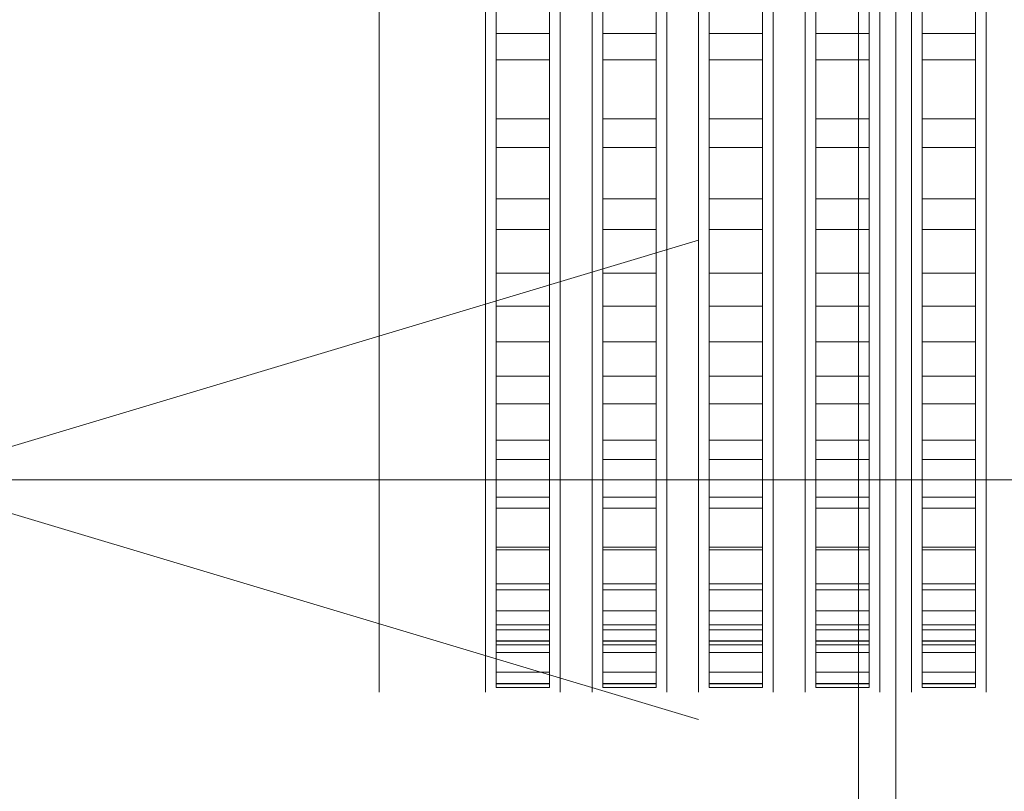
# Model space of a CAD drawing. Header units: millimetres. Extents: x -3490 to 61924, y -72580 to 6847.
# Tile 36 of 256: x -1728 to -1543, y -34658 to -34514. Entities that reach past the tile are written whole.
import ezdxf

# ---------------------------------------------------------------- set-up
doc = ezdxf.new("R2010")
doc.units = ezdxf.units.MM
for name, color, linetype, lineweight in [('COTAS_P', 1, 'Continuous', 0), ('frontal_briquetadora', 7, 'Continuous', 0), ('frontal_C03', 7, 'Continuous', 0)]:
    doc.layers.add(name, color=color, linetype=linetype, lineweight=lineweight)
doc.dimstyles.new('R19_100', dxfattribs={"dimtxt": 250, "dimasz": 150, "dimexe": 150, "dimexo": 80, "dimgap": 100, "dimtad": 1, "dimtih": 1, "dimtoh": 1, "dimdsep": 46, "dimcen": 0.09, "dimadec": 0, "dimazin": 0, "dimtfac": 1, "dimtdec": 4, "dimtofl": 0, "dimtmove": 0, "dimatfit": 3, "dimfxl": 1, "dimtolj": 1, "dimtzin": 0, "dimarcsym": 0})

# ---------------------------------------------------------------- blocks, each defined once
blk = doc.blocks.new('DIM_R29_52')
at = {"layer": 'COTAS_P'}
for p, q in [((-1750, -34600), (-1600, -34555)), ((2600, -34600), (2450, -34555)), ((-1750, -35500), (-1750, -34600)), ((-1750, -34600), (2600, -34600)), ((-1750, -34600), (-1600, -34645)), ((2600, -34600), (2450, -34645)), ((2600, -35500), (2600, -34600))]:
    blk.add_line(p, q, dxfattribs=at)
blk.add_text('4350 P', height=250, dxfattribs=at).set_placement((425, -34500))

msp = doc.modelspace()

# ---------------------------------------------------------------- linework, layer by layer
at = {"layer": 'frontal_briquetadora'}
for p, q in [((-1660, -34499.116), (-1660, -34515.414)), ((-1640, -34499.116), (-1640, -34515.414)), ((-1638, -34499.229), (-1638, -34516.153)), ((-1628, -34499.229), (-1628, -34516.153)), ((-1626, -34499.116), (-1626, -34515.414)), ((-1620, -34499.116), (-1620, -34515.414)), ((-1618, -34499.229), (-1618, -34516.153)), ((-1608, -34499.229), (-1608, -34516.153)), ((-1606, -34499.116), (-1606, -34515.414)), ((-1600, -34499.116), (-1600, -34515.414)), ((-1598, -34499.229), (-1598, -34516.153)), ((-1588, -34499.229), (-1588, -34516.153)), ((-1586, -34499.116), (-1586, -34515.414)), ((-1580, -34499.116), (-1580, -34515.414)), ((-1578, -34499.229), (-1578, -34516.153)), ((-1568, -34499.229), (-1568, -34516.153)), ((-1566, -34499.116), (-1566, -34515.414)), ((-1560, -34499.116), (-1560, -34515.414)), ((-1558, -34499.229), (-1558, -34516.153)), ((-1548, -34499.229), (-1548, -34516.153)), ((-1546, -34499.116), (-1546, -34515.414)), ((-1638, -34503.727), (-1638, -34521.1)), ((-1628, -34503.727), (-1628, -34521.1)), ((-1618, -34503.727), (-1618, -34521.1)), ((-1608, -34503.727), (-1608, -34521.1)), ((-1598, -34503.727), (-1598, -34521.1)), ((-1588, -34503.727), (-1588, -34521.1)), ((-1578, -34503.727), (-1578, -34521.1)), ((-1568, -34503.727), (-1568, -34521.1)), ((-1558, -34503.727), (-1558, -34521.1)), ((-1548, -34503.727), (-1548, -34521.1)), ((-1638, -34630.227), (-1638, -34504.089)), ((-1628, -34630.227), (-1628, -34504.089)), ((-1618, -34630.227), (-1618, -34504.089)), ((-1608, -34630.227), (-1608, -34504.089)), ((-1598, -34630.227), (-1598, -34504.089)), ((-1588, -34630.227), (-1588, -34504.089)), ((-1578, -34630.227), (-1578, -34504.089)), ((-1568, -34630.227), (-1568, -34504.089)), ((-1558, -34630.227), (-1558, -34504.089)), ((-1548, -34630.227), (-1548, -34504.089)), ((-1660, -34507.535), (-1660, -34527.256)), ((-1640, -34512.628), (-1640, -34527.804)), ((-1638, -34638.207), (-1638, -34512.069)), ((-1628, -34638.207), (-1628, -34512.069)), ((-1626, -34512.628), (-1626, -34527.804)), ((-1620, -34512.628), (-1620, -34527.804)), ((-1618, -34638.207), (-1618, -34512.069)), ((-1608, -34638.207), (-1608, -34512.069)), ((-1606, -34512.628), (-1606, -34527.804)), ((-1600, -34512.628), (-1600, -34527.804)), ((-1598, -34638.207), (-1598, -34512.069)), ((-1588, -34638.207), (-1588, -34512.069)), ((-1586, -34512.628), (-1586, -34527.804)), ((-1580, -34512.628), (-1580, -34527.804)), ((-1578, -34638.207), (-1578, -34512.069)), ((-1568, -34638.207), (-1568, -34512.069)), ((-1566, -34512.628), (-1566, -34527.804)), ((-1560, -34512.628), (-1560, -34527.804)), ((-1558, -34638.207), (-1558, -34512.069)), ((-1548, -34638.207), (-1548, -34512.069)), ((-1546, -34512.628), (-1546, -34527.804)), ((-1660, -34515.414), (-1660, -34530.951)), ((-1640, -34515.414), (-1640, -34530.951)), ((-1638, -34516.153), (-1638, -34532.172)), ((-1638, -34516.153), (-1628, -34516.153)), ((-1628, -34516.153), (-1628, -34532.172)), ((-1626, -34515.414), (-1626, -34530.951)), ((-1620, -34515.414), (-1620, -34530.951)), ((-1618, -34516.153), (-1618, -34532.172)), ((-1618, -34516.153), (-1608, -34516.153)), ((-1608, -34516.153), (-1608, -34532.172)), ((-1606, -34515.414), (-1606, -34530.951)), ((-1600, -34515.414), (-1600, -34530.951)), ((-1598, -34516.153), (-1598, -34532.172)), ((-1598, -34516.153), (-1588, -34516.153)), ((-1588, -34516.153), (-1588, -34532.172)), ((-1586, -34515.414), (-1586, -34530.951)), ((-1580, -34515.414), (-1580, -34530.951)), ((-1578, -34516.153), (-1578, -34532.172)), ((-1578, -34516.153), (-1568, -34516.153)), ((-1568, -34516.153), (-1568, -34532.172)), ((-1566, -34515.414), (-1566, -34530.951)), ((-1560, -34515.414), (-1560, -34530.951)), ((-1558, -34516.153), (-1558, -34532.172)), ((-1558, -34516.153), (-1548, -34516.153)), ((-1548, -34516.153), (-1548, -34532.172)), ((-1546, -34515.414), (-1546, -34530.951)), ((-1638, -34521.1), (-1638, -34537.545)), ((-1638, -34521.1), (-1628, -34521.1)), ((-1628, -34521.1), (-1628, -34537.545)), ((-1618, -34521.1), (-1618, -34537.545)), ((-1618, -34521.1), (-1608, -34521.1)), ((-1608, -34521.1), (-1608, -34537.545)), ((-1598, -34521.1), (-1598, -34537.545)), ((-1598, -34521.1), (-1588, -34521.1)), ((-1588, -34521.1), (-1588, -34537.545)), ((-1578, -34521.1), (-1578, -34537.545)), ((-1578, -34521.1), (-1568, -34521.1)), ((-1568, -34521.1), (-1568, -34537.545)), ((-1558, -34521.1), (-1558, -34537.545)), ((-1558, -34521.1), (-1548, -34521.1)), ((-1548, -34521.1), (-1548, -34537.545)), ((-1660, -34527.256), (-1660, -34545.38)), ((-1640, -34527.804), (-1640, -34542.132)), ((-1626, -34527.804), (-1626, -34542.132)), ((-1620, -34527.804), (-1620, -34542.132)), ((-1606, -34527.804), (-1606, -34542.132)), ((-1600, -34527.804), (-1600, -34542.132)), ((-1586, -34527.804), (-1586, -34542.132)), ((-1580, -34527.804), (-1580, -34542.132)), ((-1566, -34527.804), (-1566, -34542.132)), ((-1560, -34527.804), (-1560, -34542.132)), ((-1546, -34527.804), (-1546, -34542.132)), ((-1660, -34530.951), (-1660, -34545.662)), ((-1640, -34530.951), (-1640, -34545.662)), ((-1626, -34530.951), (-1626, -34545.662)), ((-1620, -34530.951), (-1620, -34545.662)), ((-1606, -34530.951), (-1606, -34545.662)), ((-1600, -34530.951), (-1600, -34545.662)), ((-1586, -34530.951), (-1586, -34545.662)), ((-1580, -34530.951), (-1580, -34545.662)), ((-1566, -34530.951), (-1566, -34545.662)), ((-1560, -34530.951), (-1560, -34545.662)), ((-1546, -34530.951), (-1546, -34545.662)), ((-1638, -34532.172), (-1638, -34547.21)), ((-1638, -34532.172), (-1628, -34532.172)), ((-1628, -34532.172), (-1628, -34547.21)), ((-1618, -34532.172), (-1618, -34547.21)), ((-1618, -34532.172), (-1608, -34532.172)), ((-1608, -34532.172), (-1608, -34547.21)), ((-1598, -34532.172), (-1598, -34547.21)), ((-1598, -34532.172), (-1588, -34532.172)), ((-1588, -34532.172), (-1588, -34547.21)), ((-1578, -34532.172), (-1578, -34547.21)), ((-1578, -34532.172), (-1568, -34532.172)), ((-1568, -34532.172), (-1568, -34547.21)), ((-1558, -34532.172), (-1558, -34547.21)), ((-1558, -34532.172), (-1548, -34532.172)), ((-1548, -34532.172), (-1548, -34547.21)), ((-1638, -34537.545), (-1638, -34552.983)), ((-1638, -34537.545), (-1628, -34537.545)), ((-1628, -34537.545), (-1628, -34552.983)), ((-1618, -34537.545), (-1618, -34552.983)), ((-1618, -34537.545), (-1608, -34537.545)), ((-1608, -34537.545), (-1608, -34552.983)), ((-1598, -34537.545), (-1598, -34552.983)), ((-1598, -34537.545), (-1588, -34537.545)), ((-1588, -34537.545), (-1588, -34552.983)), ((-1578, -34537.545), (-1578, -34552.983)), ((-1578, -34537.545), (-1568, -34537.545)), ((-1568, -34537.545), (-1568, -34552.983)), ((-1558, -34537.545), (-1558, -34552.983)), ((-1558, -34537.545), (-1548, -34537.545)), ((-1548, -34537.545), (-1548, -34552.983)), ((-1640, -34542.132), (-1640, -34555.552)), ((-1626, -34542.132), (-1626, -34555.552)), ((-1620, -34542.132), (-1620, -34555.552)), ((-1606, -34542.132), (-1606, -34555.552)), ((-1600, -34542.132), (-1600, -34555.552)), ((-1586, -34542.132), (-1586, -34555.552)), ((-1580, -34542.132), (-1580, -34555.552)), ((-1566, -34542.132), (-1566, -34555.552)), ((-1560, -34542.132), (-1560, -34555.552)), ((-1546, -34542.132), (-1546, -34555.552)), ((-1660, -34545.38), (-1660, -34560.438)), ((-1660, -34545.662), (-1660, -34559.486)), ((-1640, -34545.662), (-1640, -34559.486)), ((-1626, -34545.662), (-1626, -34559.486)), ((-1620, -34545.662), (-1620, -34559.486)), ((-1606, -34545.662), (-1606, -34559.486)), ((-1600, -34545.662), (-1600, -34559.486)), ((-1586, -34545.662), (-1586, -34559.486)), ((-1580, -34545.662), (-1580, -34559.486)), ((-1566, -34545.662), (-1566, -34559.486)), ((-1560, -34545.662), (-1560, -34559.486)), ((-1546, -34545.662), (-1546, -34559.486)), ((-1638, -34547.21), (-1638, -34561.193)), ((-1638, -34547.21), (-1628, -34547.21)), ((-1628, -34547.21), (-1628, -34561.193)), ((-1618, -34547.21), (-1618, -34561.193)), ((-1618, -34547.21), (-1608, -34547.21)), ((-1608, -34547.21), (-1608, -34561.193)), ((-1598, -34547.21), (-1598, -34561.193)), ((-1598, -34547.21), (-1588, -34547.21)), ((-1588, -34547.21), (-1588, -34561.193)), ((-1578, -34547.21), (-1578, -34561.193)), ((-1578, -34547.21), (-1568, -34547.21)), ((-1568, -34547.21), (-1568, -34561.193)), ((-1558, -34547.21), (-1558, -34561.193)), ((-1558, -34547.21), (-1548, -34547.21)), ((-1548, -34547.21), (-1548, -34561.193)), ((-1638, -34552.983), (-1638, -34567.338)), ((-1638, -34552.983), (-1628, -34552.983)), ((-1628, -34552.983), (-1628, -34567.338)), ((-1618, -34552.983), (-1618, -34567.338)), ((-1618, -34552.983), (-1608, -34552.983)), ((-1608, -34552.983), (-1608, -34567.338)), ((-1598, -34552.983), (-1598, -34567.338)), ((-1598, -34552.983), (-1588, -34552.983)), ((-1588, -34552.983), (-1588, -34567.338)), ((-1578, -34552.983), (-1578, -34567.338)), ((-1578, -34552.983), (-1568, -34552.983)), ((-1568, -34552.983), (-1568, -34567.338)), ((-1558, -34552.983), (-1558, -34567.338)), ((-1558, -34552.983), (-1548, -34552.983)), ((-1548, -34552.983), (-1548, -34567.338)), ((-1640, -34555.552), (-1640, -34568.006)), ((-1626, -34555.552), (-1626, -34568.006)), ((-1620, -34555.552), (-1620, -34568.006)), ((-1606, -34555.552), (-1606, -34568.006)), ((-1600, -34555.552), (-1600, -34568.006)), ((-1586, -34555.552), (-1586, -34568.006)), ((-1580, -34555.552), (-1580, -34568.006)), ((-1566, -34555.552), (-1566, -34568.006)), ((-1560, -34555.552), (-1560, -34568.006)), ((-1546, -34555.552), (-1546, -34568.006)), ((-1660, -34559.486), (-1660, -34572.368)), ((-1660, -34560.438), (-1660, -34571.209)), ((-1640, -34559.486), (-1640, -34572.368)), ((-1626, -34559.486), (-1626, -34572.368)), ((-1620, -34559.486), (-1620, -34572.368)), ((-1606, -34559.486), (-1606, -34572.368)), ((-1600, -34559.486), (-1600, -34572.368)), ((-1586, -34559.486), (-1586, -34572.368)), ((-1580, -34559.486), (-1580, -34572.368)), ((-1566, -34559.486), (-1566, -34572.368)), ((-1560, -34559.486), (-1560, -34572.368)), ((-1546, -34559.486), (-1546, -34572.368)), ((-1638, -34561.193), (-1638, -34574.054)), ((-1638, -34561.193), (-1628, -34561.193)), ((-1628, -34561.193), (-1628, -34574.054)), ((-1618, -34561.193), (-1618, -34574.054)), ((-1618, -34561.193), (-1608, -34561.193)), ((-1608, -34561.193), (-1608, -34574.054)), ((-1598, -34561.193), (-1598, -34574.054)), ((-1598, -34561.193), (-1588, -34561.193)), ((-1588, -34561.193), (-1588, -34574.054)), ((-1578, -34561.193), (-1578, -34574.054)), ((-1578, -34561.193), (-1568, -34561.193)), ((-1568, -34561.193), (-1568, -34574.054)), ((-1558, -34561.193), (-1558, -34574.054)), ((-1558, -34561.193), (-1548, -34561.193)), ((-1548, -34561.193), (-1548, -34574.054)), ((-1640, -34568.006), (-1640, -34579.441)), ((-1638, -34567.338), (-1638, -34580.54)), ((-1638, -34567.338), (-1628, -34567.338)), ((-1628, -34567.338), (-1628, -34580.54)), ((-1626, -34568.006), (-1626, -34579.441)), ((-1620, -34568.006), (-1620, -34579.441)), ((-1618, -34567.338), (-1618, -34580.54)), ((-1618, -34567.338), (-1608, -34567.338)), ((-1608, -34567.338), (-1608, -34580.54)), ((-1606, -34568.006), (-1606, -34579.441)), ((-1600, -34568.006), (-1600, -34579.441)), ((-1598, -34567.338), (-1598, -34580.54)), ((-1598, -34567.338), (-1588, -34567.338)), ((-1588, -34567.338), (-1588, -34580.54)), ((-1586, -34568.006), (-1586, -34579.441)), ((-1580, -34568.006), (-1580, -34579.441)), ((-1578, -34567.338), (-1578, -34580.54)), ((-1578, -34567.338), (-1568, -34567.338)), ((-1568, -34567.338), (-1568, -34580.54)), ((-1566, -34568.006), (-1566, -34579.441)), ((-1560, -34568.006), (-1560, -34579.441)), ((-1558, -34567.338), (-1558, -34580.54)), ((-1558, -34567.338), (-1548, -34567.338)), ((-1548, -34567.338), (-1548, -34580.54)), ((-1546, -34568.006), (-1546, -34579.441)), ((-1660, -34571.209), (-1660, -34576.823)), ((-1660, -34572.368), (-1660, -34584.253)), ((-1640, -34572.368), (-1640, -34584.253)), ((-1638, -34574.054), (-1638, -34585.73)), ((-1638, -34574.054), (-1628, -34574.054)), ((-1628, -34574.054), (-1628, -34585.73)), ((-1626, -34572.368), (-1626, -34584.253)), ((-1620, -34572.368), (-1620, -34584.253)), ((-1618, -34574.054), (-1618, -34585.73)), ((-1618, -34574.054), (-1608, -34574.054)), ((-1608, -34574.054), (-1608, -34585.73)), ((-1606, -34572.368), (-1606, -34584.253)), ((-1600, -34572.368), (-1600, -34584.253)), ((-1598, -34574.054), (-1598, -34585.73)), ((-1598, -34574.054), (-1588, -34574.054)), ((-1588, -34574.054), (-1588, -34585.73)), ((-1586, -34572.368), (-1586, -34584.253)), ((-1580, -34572.368), (-1580, -34584.253)), ((-1578, -34574.054), (-1578, -34585.73)), ((-1578, -34574.054), (-1568, -34574.054)), ((-1568, -34574.054), (-1568, -34585.73)), ((-1566, -34572.368), (-1566, -34584.253)), ((-1560, -34572.368), (-1560, -34584.253)), ((-1558, -34574.054), (-1558, -34585.73)), ((-1558, -34574.054), (-1548, -34574.054)), ((-1548, -34574.054), (-1548, -34585.73)), ((-1546, -34572.368), (-1546, -34584.253)), ((-1640, -34579.441), (-1640, -34589.808)), ((-1626, -34579.441), (-1626, -34589.808)), ((-1620, -34579.441), (-1620, -34589.808)), ((-1606, -34579.441), (-1606, -34589.808)), ((-1600, -34579.441), (-1600, -34589.808)), ((-1586, -34579.441), (-1586, -34589.808)), ((-1580, -34579.441), (-1580, -34589.808)), ((-1566, -34579.441), (-1566, -34589.808)), ((-1560, -34579.441), (-1560, -34589.808)), ((-1546, -34579.441), (-1546, -34589.808)), ((-1638, -34580.54), (-1638, -34592.527)), ((-1638, -34580.54), (-1628, -34580.54)), ((-1628, -34580.54), (-1628, -34592.527)), ((-1618, -34580.54), (-1618, -34592.527)), ((-1618, -34580.54), (-1608, -34580.54)), ((-1608, -34580.54), (-1608, -34592.527)), ((-1598, -34580.54), (-1598, -34592.527)), ((-1598, -34580.54), (-1588, -34580.54)), ((-1588, -34580.54), (-1588, -34592.527)), ((-1578, -34580.54), (-1578, -34592.527)), ((-1578, -34580.54), (-1568, -34580.54)), ((-1568, -34580.54), (-1568, -34592.527)), ((-1558, -34580.54), (-1558, -34592.527)), ((-1558, -34580.54), (-1548, -34580.54)), ((-1548, -34580.54), (-1548, -34592.527)), ((-1660, -34584.253), (-1660, -34595.094)), ((-1640, -34584.253), (-1640, -34595.094)), ((-1626, -34584.253), (-1626, -34595.094)), ((-1620, -34584.253), (-1620, -34595.094)), ((-1606, -34584.253), (-1606, -34595.094)), ((-1600, -34584.253), (-1600, -34595.094)), ((-1586, -34584.253), (-1586, -34595.094)), ((-1580, -34584.253), (-1580, -34595.094)), ((-1566, -34584.253), (-1566, -34595.094)), ((-1560, -34584.253), (-1560, -34595.094)), ((-1546, -34584.253), (-1546, -34595.094)), ((-1638, -34585.73), (-1638, -34596.164)), ((-1638, -34585.73), (-1628, -34585.73)), ((-1628, -34585.73), (-1628, -34596.164)), ((-1618, -34585.73), (-1618, -34596.164)), ((-1618, -34585.73), (-1608, -34585.73)), ((-1608, -34585.73), (-1608, -34596.164)), ((-1598, -34585.73), (-1598, -34596.164)), ((-1598, -34585.73), (-1588, -34585.73)), ((-1588, -34585.73), (-1588, -34596.164)), ((-1578, -34585.73), (-1578, -34596.164)), ((-1578, -34585.73), (-1568, -34585.73)), ((-1568, -34585.73), (-1568, -34596.164)), ((-1558, -34585.73), (-1558, -34596.164)), ((-1558, -34585.73), (-1548, -34585.73)), ((-1548, -34585.73), (-1548, -34596.164)), ((-1640, -34589.808), (-1640, -34599.062)), ((-1626, -34589.808), (-1626, -34599.062)), ((-1620, -34589.808), (-1620, -34599.062)), ((-1606, -34589.808), (-1606, -34599.062)), ((-1600, -34589.808), (-1600, -34599.062)), ((-1586, -34589.808), (-1586, -34599.062)), ((-1580, -34589.808), (-1580, -34599.062)), ((-1566, -34589.808), (-1566, -34599.062)), ((-1560, -34589.808), (-1560, -34599.062)), ((-1546, -34589.808), (-1546, -34599.062)), ((-1638, -34592.527), (-1638, -34603.238)), ((-1638, -34592.527), (-1628, -34592.527)), ((-1628, -34592.527), (-1628, -34603.238)), ((-1618, -34592.527), (-1618, -34603.238)), ((-1618, -34592.527), (-1608, -34592.527)), ((-1608, -34592.527), (-1608, -34603.238)), ((-1598, -34592.527), (-1598, -34603.238)), ((-1598, -34592.527), (-1588, -34592.527)), ((-1588, -34592.527), (-1588, -34603.238)), ((-1578, -34592.527), (-1578, -34603.238)), ((-1578, -34592.527), (-1568, -34592.527)), ((-1568, -34592.527), (-1568, -34603.238)), ((-1558, -34592.527), (-1558, -34603.238)), ((-1558, -34592.527), (-1548, -34592.527)), ((-1548, -34592.527), (-1548, -34603.238)), ((-1660, -34595.094), (-1660, -34604.846)), ((-1640, -34595.094), (-1640, -34604.846)), ((-1638, -34596.164), (-1638, -34605.306)), ((-1638, -34596.164), (-1628, -34596.164)), ((-1628, -34596.164), (-1628, -34605.306)), ((-1626, -34595.094), (-1626, -34604.846)), ((-1620, -34595.094), (-1620, -34604.846)), ((-1618, -34596.164), (-1618, -34605.306)), ((-1618, -34596.164), (-1608, -34596.164)), ((-1608, -34596.164), (-1608, -34605.306)), ((-1606, -34595.094), (-1606, -34604.846)), ((-1600, -34595.094), (-1600, -34604.846)), ((-1598, -34596.164), (-1598, -34605.306)), ((-1598, -34596.164), (-1588, -34596.164)), ((-1588, -34596.164), (-1588, -34605.306)), ((-1586, -34595.094), (-1586, -34604.846)), ((-1580, -34595.094), (-1580, -34604.846)), ((-1578, -34596.164), (-1578, -34605.306)), ((-1578, -34596.164), (-1568, -34596.164)), ((-1568, -34596.164), (-1568, -34605.306)), ((-1566, -34595.094), (-1566, -34604.846)), ((-1560, -34595.094), (-1560, -34604.846)), ((-1558, -34596.164), (-1558, -34605.306)), ((-1558, -34596.164), (-1548, -34596.164)), ((-1548, -34596.164), (-1548, -34605.306)), ((-1546, -34595.094), (-1546, -34604.846)), ((-1640, -34599.062), (-1640, -34607.164)), ((-1626, -34599.062), (-1626, -34607.164)), ((-1620, -34599.062), (-1620, -34607.164)), ((-1606, -34599.062), (-1606, -34607.164)), ((-1600, -34599.062), (-1600, -34607.164)), ((-1586, -34599.062), (-1586, -34607.164)), ((-1580, -34599.062), (-1580, -34607.164)), ((-1566, -34599.062), (-1566, -34607.164)), ((-1560, -34599.062), (-1560, -34607.164)), ((-1546, -34599.062), (-1546, -34607.164)), ((-1638, -34603.238), (-1638, -34612.623)), ((-1638, -34603.238), (-1628, -34603.238)), ((-1628, -34603.238), (-1628, -34612.623)), ((-1618, -34603.238), (-1618, -34612.623)), ((-1618, -34603.238), (-1608, -34603.238)), ((-1608, -34603.238), (-1608, -34612.623)), ((-1598, -34603.238), (-1598, -34612.623)), ((-1598, -34603.238), (-1588, -34603.238)), ((-1588, -34603.238), (-1588, -34612.623)), ((-1578, -34603.238), (-1578, -34612.623)), ((-1578, -34603.238), (-1568, -34603.238)), ((-1568, -34603.238), (-1568, -34612.623)), ((-1558, -34603.238), (-1558, -34612.623)), ((-1558, -34603.238), (-1548, -34603.238)), ((-1548, -34603.238), (-1548, -34612.623)), ((-1660, -34604.846), (-1660, -34613.468)), ((-1640, -34604.846), (-1640, -34613.468)), ((-1638, -34605.306), (-1638, -34613.112)), ((-1638, -34605.306), (-1628, -34605.306)), ((-1628, -34605.306), (-1628, -34613.112)), ((-1626, -34604.846), (-1626, -34613.468)), ((-1620, -34604.846), (-1620, -34613.468)), ((-1618, -34605.306), (-1618, -34613.112)), ((-1618, -34605.306), (-1608, -34605.306)), ((-1608, -34605.306), (-1608, -34613.112)), ((-1606, -34604.846), (-1606, -34613.468)), ((-1600, -34604.846), (-1600, -34613.468)), ((-1598, -34605.306), (-1598, -34613.112)), ((-1598, -34605.306), (-1588, -34605.306)), ((-1588, -34605.306), (-1588, -34613.112)), ((-1586, -34604.846), (-1586, -34613.468)), ((-1580, -34604.846), (-1580, -34613.468)), ((-1578, -34605.306), (-1578, -34613.112)), ((-1578, -34605.306), (-1568, -34605.306)), ((-1568, -34605.306), (-1568, -34613.112)), ((-1566, -34604.846), (-1566, -34613.468)), ((-1560, -34604.846), (-1560, -34613.468)), ((-1558, -34605.306), (-1558, -34613.112)), ((-1558, -34605.306), (-1548, -34605.306)), ((-1548, -34605.306), (-1548, -34613.112)), ((-1546, -34604.846), (-1546, -34613.468)), ((-1640, -34607.164), (-1640, -34614.079)), ((-1626, -34607.164), (-1626, -34614.079)), ((-1620, -34607.164), (-1620, -34614.079)), ((-1606, -34607.164), (-1606, -34614.079)), ((-1600, -34607.164), (-1600, -34614.079)), ((-1586, -34607.164), (-1586, -34614.079)), ((-1580, -34607.164), (-1580, -34614.079)), ((-1566, -34607.164), (-1566, -34614.079)), ((-1560, -34607.164), (-1560, -34614.079)), ((-1546, -34607.164), (-1546, -34614.079)), ((-1638, -34612.623), (-1638, -34620.636)), ((-1638, -34612.623), (-1628, -34612.623)), ((-1628, -34612.623), (-1628, -34620.636)), ((-1618, -34612.623), (-1618, -34620.636)), ((-1618, -34612.623), (-1608, -34612.623)), ((-1608, -34612.623), (-1608, -34620.636)), ((-1598, -34612.623), (-1598, -34620.636)), ((-1598, -34612.623), (-1588, -34612.623)), ((-1588, -34612.623), (-1588, -34620.636)), ((-1578, -34612.623), (-1578, -34620.636)), ((-1578, -34612.623), (-1568, -34612.623)), ((-1568, -34612.623), (-1568, -34620.636)), ((-1558, -34612.623), (-1558, -34620.636)), ((-1558, -34612.623), (-1548, -34612.623)), ((-1548, -34612.623), (-1548, -34620.636)), ((-1660, -34613.468), (-1660, -34620.925)), ((-1640, -34613.468), (-1640, -34620.925)), ((-1640, -34614.079), (-1640, -34619.778)), ((-1638, -34613.112), (-1638, -34619.543)), ((-1638, -34613.112), (-1628, -34613.112)), ((-1628, -34613.112), (-1628, -34619.543)), ((-1626, -34613.468), (-1626, -34620.925)), ((-1626, -34614.079), (-1626, -34619.778)), ((-1620, -34613.468), (-1620, -34620.925)), ((-1620, -34614.079), (-1620, -34619.778)), ((-1618, -34613.112), (-1618, -34619.543)), ((-1618, -34613.112), (-1608, -34613.112)), ((-1608, -34613.112), (-1608, -34619.543)), ((-1606, -34613.468), (-1606, -34620.925)), ((-1606, -34614.079), (-1606, -34619.778)), ((-1600, -34613.468), (-1600, -34620.925)), ((-1600, -34614.079), (-1600, -34619.778)), ((-1598, -34613.112), (-1598, -34619.543)), ((-1598, -34613.112), (-1588, -34613.112)), ((-1588, -34613.112), (-1588, -34619.543)), ((-1586, -34613.468), (-1586, -34620.925)), ((-1586, -34614.079), (-1586, -34619.778)), ((-1580, -34613.468), (-1580, -34620.925)), ((-1580, -34614.079), (-1580, -34619.778)), ((-1578, -34613.112), (-1578, -34619.543)), ((-1578, -34613.112), (-1568, -34613.112)), ((-1568, -34613.112), (-1568, -34619.543)), ((-1566, -34613.468), (-1566, -34620.925)), ((-1566, -34614.079), (-1566, -34619.778)), ((-1560, -34613.468), (-1560, -34620.925)), ((-1560, -34614.079), (-1560, -34619.778)), ((-1558, -34613.112), (-1558, -34619.543)), ((-1558, -34613.112), (-1548, -34613.112)), ((-1548, -34613.112), (-1548, -34619.543)), ((-1546, -34613.468), (-1546, -34620.925)), ((-1546, -34614.079), (-1546, -34619.778)), ((-1640, -34619.778), (-1640, -34624.236)), ((-1638, -34619.543), (-1638, -34624.568)), ((-1638, -34619.543), (-1628, -34619.543)), ((-1628, -34619.543), (-1628, -34624.568)), ((-1626, -34619.778), (-1626, -34624.236)), ((-1620, -34619.778), (-1620, -34624.236)), ((-1618, -34619.543), (-1618, -34624.568)), ((-1618, -34619.543), (-1608, -34619.543)), ((-1608, -34619.543), (-1608, -34624.568)), ((-1606, -34619.778), (-1606, -34624.236)), ((-1600, -34619.778), (-1600, -34624.236)), ((-1598, -34619.543), (-1598, -34624.568)), ((-1598, -34619.543), (-1588, -34619.543)), ((-1588, -34619.543), (-1588, -34624.568)), ((-1586, -34619.778), (-1586, -34624.236)), ((-1580, -34619.778), (-1580, -34624.236)), ((-1578, -34619.543), (-1578, -34624.568)), ((-1578, -34619.543), (-1568, -34619.543)), ((-1568, -34619.543), (-1568, -34624.568)), ((-1566, -34619.778), (-1566, -34624.236)), ((-1560, -34619.778), (-1560, -34624.236)), ((-1558, -34619.543), (-1558, -34624.568)), ((-1558, -34619.543), (-1548, -34619.543)), ((-1548, -34619.543), (-1548, -34624.568)), ((-1546, -34619.778), (-1546, -34624.236)), ((-1660, -34620.925), (-1660, -34627.187)), ((-1640, -34620.925), (-1640, -34627.187)), ((-1638, -34620.636), (-1638, -34627.238)), ((-1638, -34620.636), (-1628, -34620.636)), ((-1628, -34620.636), (-1628, -34627.238)), ((-1626, -34620.925), (-1626, -34627.187)), ((-1620, -34620.925), (-1620, -34627.187)), ((-1618, -34620.636), (-1618, -34627.238)), ((-1618, -34620.636), (-1608, -34620.636)), ((-1608, -34620.636), (-1608, -34627.238)), ((-1606, -34620.925), (-1606, -34627.187)), ((-1600, -34620.925), (-1600, -34627.187)), ((-1598, -34620.636), (-1598, -34627.238)), ((-1598, -34620.636), (-1588, -34620.636)), ((-1588, -34620.636), (-1588, -34627.238)), ((-1586, -34620.925), (-1586, -34627.187)), ((-1580, -34620.925), (-1580, -34627.187)), ((-1578, -34620.636), (-1578, -34627.238)), ((-1578, -34620.636), (-1568, -34620.636)), ((-1568, -34620.636), (-1568, -34627.238)), ((-1566, -34620.925), (-1566, -34627.187)), ((-1560, -34620.925), (-1560, -34627.187)), ((-1558, -34620.636), (-1558, -34627.238)), ((-1558, -34620.636), (-1548, -34620.636)), ((-1548, -34620.636), (-1548, -34627.238)), ((-1546, -34620.925), (-1546, -34627.187)), ((-1640, -34624.236), (-1640, -34627.433)), ((-1638, -34624.568), (-1638, -34628.163)), ((-1638, -34624.568), (-1628, -34624.568)), ((-1628, -34624.568), (-1628, -34628.163)), ((-1626, -34624.236), (-1626, -34627.433)), ((-1620, -34624.236), (-1620, -34627.433)), ((-1618, -34624.568), (-1618, -34628.163)), ((-1618, -34624.568), (-1608, -34624.568)), ((-1608, -34624.568), (-1608, -34628.163)), ((-1606, -34624.236), (-1606, -34627.433)), ((-1600, -34624.236), (-1600, -34627.433)), ((-1598, -34624.568), (-1598, -34628.163)), ((-1598, -34624.568), (-1588, -34624.568)), ((-1588, -34624.568), (-1588, -34628.163)), ((-1586, -34624.236), (-1586, -34627.433)), ((-1580, -34624.236), (-1580, -34627.433)), ((-1578, -34624.568), (-1578, -34628.163)), ((-1578, -34624.568), (-1568, -34624.568)), ((-1568, -34624.568), (-1568, -34628.163)), ((-1566, -34624.236), (-1566, -34627.433)), ((-1560, -34624.236), (-1560, -34627.433)), ((-1558, -34624.568), (-1558, -34628.163)), ((-1558, -34624.568), (-1548, -34624.568)), ((-1548, -34624.568), (-1548, -34628.163)), ((-1546, -34624.236), (-1546, -34627.433)), ((-1660, -34627.187), (-1660, -34632.228)), ((-1640, -34627.187), (-1640, -34632.228)), ((-1640, -34627.433), (-1640, -34629.358)), ((-1638, -34627.238), (-1638, -34632.397)), ((-1638, -34627.238), (-1628, -34627.238)), ((-1628, -34627.238), (-1628, -34632.397)), ((-1626, -34627.187), (-1626, -34632.228)), ((-1626, -34627.433), (-1626, -34629.358)), ((-1620, -34627.187), (-1620, -34632.228)), ((-1620, -34627.433), (-1620, -34629.358)), ((-1618, -34627.238), (-1618, -34632.397)), ((-1618, -34627.238), (-1608, -34627.238)), ((-1608, -34627.238), (-1608, -34632.397)), ((-1606, -34627.187), (-1606, -34632.228)), ((-1606, -34627.433), (-1606, -34629.358)), ((-1600, -34627.187), (-1600, -34632.228)), ((-1600, -34627.433), (-1600, -34629.358)), ((-1598, -34627.238), (-1598, -34632.397)), ((-1598, -34627.238), (-1588, -34627.238)), ((-1588, -34627.238), (-1588, -34632.397)), ((-1586, -34627.187), (-1586, -34632.228)), ((-1586, -34627.433), (-1586, -34629.358)), ((-1580, -34627.187), (-1580, -34632.228)), ((-1580, -34627.433), (-1580, -34629.358)), ((-1578, -34627.238), (-1578, -34632.397)), ((-1578, -34627.238), (-1568, -34627.238)), ((-1568, -34627.238), (-1568, -34632.397)), ((-1566, -34627.187), (-1566, -34632.228)), ((-1566, -34627.433), (-1566, -34629.358)), ((-1560, -34627.187), (-1560, -34632.228)), ((-1560, -34627.433), (-1560, -34629.358)), ((-1558, -34627.238), (-1558, -34632.397)), ((-1558, -34627.238), (-1548, -34627.238)), ((-1548, -34627.238), (-1548, -34632.397)), ((-1546, -34627.187), (-1546, -34632.228)), ((-1546, -34627.433), (-1546, -34629.358)), ((-1640, -34629.358), (-1640, -34630)), ((-1638, -34628.163), (-1638, -34630.31)), ((-1638, -34628.163), (-1628, -34628.163)), ((-1628, -34628.163), (-1628, -34630.31)), ((-1626, -34629.358), (-1626, -34630)), ((-1620, -34629.358), (-1620, -34630)), ((-1618, -34628.163), (-1618, -34630.31)), ((-1618, -34628.163), (-1608, -34628.163)), ((-1608, -34628.163), (-1608, -34630.31)), ((-1606, -34629.358), (-1606, -34630)), ((-1600, -34629.358), (-1600, -34630)), ((-1598, -34628.163), (-1598, -34630.31)), ((-1598, -34628.163), (-1588, -34628.163)), ((-1588, -34628.163), (-1588, -34630.31)), ((-1586, -34629.358), (-1586, -34630)), ((-1580, -34629.358), (-1580, -34630)), ((-1578, -34628.163), (-1578, -34630.31)), ((-1578, -34628.163), (-1568, -34628.163)), ((-1568, -34628.163), (-1568, -34630.31)), ((-1566, -34629.358), (-1566, -34630)), ((-1560, -34629.358), (-1560, -34630)), ((-1558, -34628.163), (-1558, -34630.31)), ((-1558, -34628.163), (-1548, -34628.163)), ((-1548, -34628.163), (-1548, -34630.31)), ((-1546, -34629.358), (-1546, -34630)), ((-1638, -34630.999), (-1638, -34630.227)), ((-1638, -34630.227), (-1628, -34630.227)), ((-1638, -34630.31), (-1638, -34630.999)), ((-1638, -34630.31), (-1628, -34630.31)), ((-1638, -34630.999), (-1628, -34630.999)), ((-1628, -34630.999), (-1628, -34630.227)), ((-1628, -34630.31), (-1628, -34630.999)), ((-1618, -34630.999), (-1618, -34630.227)), ((-1618, -34630.227), (-1608, -34630.227)), ((-1618, -34630.31), (-1618, -34630.999)), ((-1618, -34630.31), (-1608, -34630.31)), ((-1618, -34630.999), (-1608, -34630.999)), ((-1608, -34630.999), (-1608, -34630.227)), ((-1608, -34630.31), (-1608, -34630.999)), ((-1598, -34630.999), (-1598, -34630.227)), ((-1598, -34630.227), (-1588, -34630.227)), ((-1598, -34630.31), (-1598, -34630.999)), ((-1598, -34630.31), (-1588, -34630.31)), ((-1598, -34630.999), (-1588, -34630.999)), ((-1588, -34630.999), (-1588, -34630.227)), ((-1588, -34630.31), (-1588, -34630.999)), ((-1578, -34630.999), (-1578, -34630.227)), ((-1578, -34630.227), (-1568, -34630.227)), ((-1578, -34630.31), (-1578, -34630.999)), ((-1578, -34630.31), (-1568, -34630.31)), ((-1578, -34630.999), (-1568, -34630.999)), ((-1568, -34630.999), (-1568, -34630.227)), ((-1568, -34630.31), (-1568, -34630.999)), ((-1558, -34630.999), (-1558, -34630.227)), ((-1558, -34630.227), (-1548, -34630.227)), ((-1558, -34630.31), (-1558, -34630.999)), ((-1558, -34630.31), (-1548, -34630.31)), ((-1558, -34630.999), (-1548, -34630.999)), ((-1548, -34630.999), (-1548, -34630.227)), ((-1548, -34630.31), (-1548, -34630.999)), ((-1660, -34632.228), (-1660, -34636.026)), ((-1640, -34632.228), (-1640, -34636.026)), ((-1638, -34632.397), (-1638, -34636.087)), ((-1638, -34632.397), (-1628, -34632.397)), ((-1628, -34632.397), (-1628, -34636.087)), ((-1626, -34632.228), (-1626, -34636.026)), ((-1620, -34632.228), (-1620, -34636.026)), ((-1618, -34632.397), (-1618, -34636.087)), ((-1618, -34632.397), (-1608, -34632.397)), ((-1608, -34632.397), (-1608, -34636.087)), ((-1606, -34632.228), (-1606, -34636.026)), ((-1600, -34632.228), (-1600, -34636.026)), ((-1598, -34632.397), (-1598, -34636.087)), ((-1598, -34632.397), (-1588, -34632.397)), ((-1588, -34632.397), (-1588, -34636.087)), ((-1586, -34632.228), (-1586, -34636.026)), ((-1580, -34632.228), (-1580, -34636.026)), ((-1578, -34632.397), (-1578, -34636.087)), ((-1578, -34632.397), (-1568, -34632.397)), ((-1568, -34632.397), (-1568, -34636.087)), ((-1566, -34632.228), (-1566, -34636.026)), ((-1560, -34632.228), (-1560, -34636.026)), ((-1558, -34632.397), (-1558, -34636.087)), ((-1558, -34632.397), (-1548, -34632.397)), ((-1548, -34632.397), (-1548, -34636.087)), ((-1546, -34632.228), (-1546, -34636.026)), ((-1660, -34636.026), (-1660, -34638.568)), ((-1640, -34636.026), (-1640, -34638.568)), ((-1638, -34636.087), (-1638, -34638.292)), ((-1638, -34636.087), (-1628, -34636.087)), ((-1628, -34636.087), (-1628, -34638.292)), ((-1626, -34636.026), (-1626, -34638.568)), ((-1620, -34636.026), (-1620, -34638.568)), ((-1618, -34636.087), (-1618, -34638.292)), ((-1618, -34636.087), (-1608, -34636.087)), ((-1608, -34636.087), (-1608, -34638.292)), ((-1606, -34636.026), (-1606, -34638.568)), ((-1600, -34636.026), (-1600, -34638.568)), ((-1598, -34636.087), (-1598, -34638.292)), ((-1598, -34636.087), (-1588, -34636.087)), ((-1588, -34636.087), (-1588, -34638.292)), ((-1586, -34636.026), (-1586, -34638.568)), ((-1580, -34636.026), (-1580, -34638.568)), ((-1578, -34636.087), (-1578, -34638.292)), ((-1578, -34636.087), (-1568, -34636.087)), ((-1568, -34636.087), (-1568, -34638.292)), ((-1566, -34636.026), (-1566, -34638.568)), ((-1560, -34636.026), (-1560, -34638.568)), ((-1558, -34636.087), (-1558, -34638.292)), ((-1558, -34636.087), (-1548, -34636.087)), ((-1548, -34636.087), (-1548, -34638.292)), ((-1546, -34636.026), (-1546, -34638.568)), ((-1660, -34638.568), (-1660, -34639.841)), ((-1640, -34638.568), (-1640, -34639.841)), ((-1638, -34638.999), (-1638, -34638.207)), ((-1638, -34638.207), (-1628, -34638.207)), ((-1638, -34638.292), (-1638, -34638.999)), ((-1638, -34638.292), (-1628, -34638.292)), ((-1628, -34638.999), (-1628, -34638.207)), ((-1628, -34638.292), (-1628, -34638.999)), ((-1626, -34638.568), (-1626, -34639.841)), ((-1620, -34638.568), (-1620, -34639.841)), ((-1618, -34638.999), (-1618, -34638.207)), ((-1618, -34638.207), (-1608, -34638.207)), ((-1618, -34638.292), (-1618, -34638.999)), ((-1618, -34638.292), (-1608, -34638.292)), ((-1608, -34638.999), (-1608, -34638.207)), ((-1608, -34638.292), (-1608, -34638.999)), ((-1606, -34638.568), (-1606, -34639.841)), ((-1600, -34638.568), (-1600, -34639.841)), ((-1598, -34638.999), (-1598, -34638.207)), ((-1598, -34638.207), (-1588, -34638.207)), ((-1598, -34638.292), (-1598, -34638.999)), ((-1598, -34638.292), (-1588, -34638.292)), ((-1588, -34638.999), (-1588, -34638.207)), ((-1588, -34638.292), (-1588, -34638.999)), ((-1586, -34638.568), (-1586, -34639.841)), ((-1580, -34638.568), (-1580, -34639.841)), ((-1578, -34638.999), (-1578, -34638.207)), ((-1578, -34638.207), (-1568, -34638.207)), ((-1578, -34638.292), (-1578, -34638.999)), ((-1578, -34638.292), (-1568, -34638.292)), ((-1568, -34638.999), (-1568, -34638.207)), ((-1568, -34638.292), (-1568, -34638.999)), ((-1566, -34638.568), (-1566, -34639.841)), ((-1560, -34638.568), (-1560, -34639.841)), ((-1558, -34638.999), (-1558, -34638.207)), ((-1558, -34638.207), (-1548, -34638.207)), ((-1558, -34638.292), (-1558, -34638.999)), ((-1558, -34638.292), (-1548, -34638.292)), ((-1548, -34638.999), (-1548, -34638.207)), ((-1548, -34638.292), (-1548, -34638.999)), ((-1546, -34638.568), (-1546, -34639.841)), ((-1638, -34638.999), (-1628, -34638.999)), ((-1618, -34638.999), (-1608, -34638.999)), ((-1598, -34638.999), (-1588, -34638.999)), ((-1578, -34638.999), (-1568, -34638.999)), ((-1558, -34638.999), (-1548, -34638.999))]:
    msp.add_line(p, q, dxfattribs=at)
at = {"layer": 'frontal_C03'}
for p, q in [((-1570, -35975), (-1570, -32996.942)), ((-1563, -35975), (-1563, -32996.942)), ((-1570, -35975), (-1570, -33266.434)), ((-1563, -35975), (-1563, -33266.434)), ((-1570, -35975), (-1570, -33805.417)), ((-1563, -35975), (-1563, -33805.417)), ((-1570, -35975), (-1570, -34411.773)), ((-1563, -35975), (-1563, -34411.773))]:
    msp.add_line(p, q, dxfattribs=at)

# ---------------------------------------------------------------- dimensions: what is measured, and where the dimension line sits
at = {"layer": 'COTAS_P'}
dim = msp.add_aligned_dim(p1=(-1750, -35500), p2=(2600, -35500), distance=900, text='<> P', dimstyle='R19_100', dxfattribs=at)
dim.commit()
dim.dimension.update_dxf_attribs({"geometry": 'DIM_R29_52', "text_midpoint": (425, -34600)})

doc.saveas('drawing.dxf')
